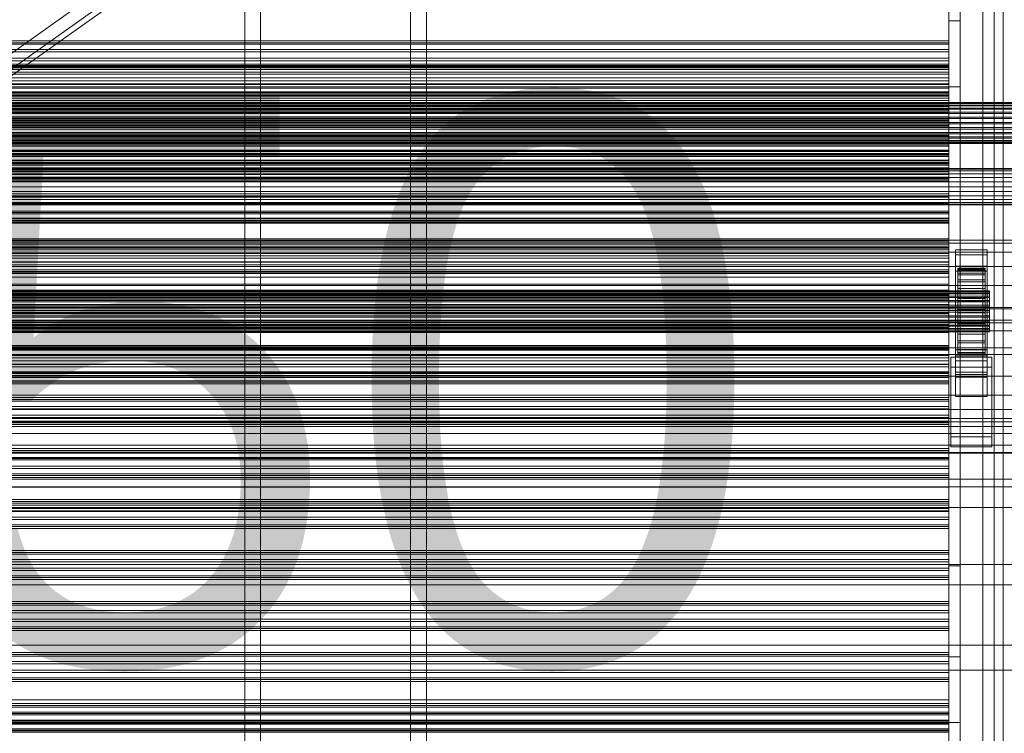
# Model space of a CAD drawing. Header units: millimetres. Extents: x -1970 to 61924, y -58230 to 6847.
# Tile 233 of 256: x 841 to 1274, y -34531 to -34216. Entities that reach past the tile are written whole.
import ezdxf

# ---------------------------------------------------------------- set-up
doc = ezdxf.new("R2010")
doc.units = ezdxf.units.MM
for name, color, linetype, lineweight in [('COTAS_O', 1, 'Continuous', 0), ('COTAS_P', 1, 'Continuous', 0), ('frontal_C01', 7, 'Continuous', 0), ('frontal_C03', 7, 'Continuous', 0), ('frontal_secador', 7, 'Continuous', 0), ('frontal_tolva', 7, 'Continuous', 0)]:
    doc.layers.add(name, color=color, linetype=linetype, lineweight=lineweight)
doc.dimstyles.new('R19_100', dxfattribs={"dimtxt": 250, "dimasz": 150, "dimexe": 150, "dimexo": 80, "dimgap": 100, "dimtad": 1, "dimtih": 1, "dimtoh": 1, "dimdsep": 46, "dimcen": 0.09, "dimadec": 0, "dimazin": 0, "dimtfac": 1, "dimtdec": 4, "dimtofl": 0, "dimtmove": 0, "dimatfit": 3, "dimfxl": 1, "dimtolj": 1, "dimtzin": 0, "dimarcsym": 0})

# ---------------------------------------------------------------- blocks, each defined once
blk = doc.blocks.new('DIM_R26_43')
at = {"layer": 'COTAS_P'}
for p, q in [((-1750, -34600), (-1600, -34555)), ((2600, -34600), (2450, -34555)), ((-1750, -35500), (-1750, -34600)), ((-1750, -34600), (2600, -34600)), ((-1750, -34600), (-1600, -34645)), ((2600, -34600), (2450, -34645)), ((2600, -35500), (2600, -34600))]:
    blk.add_line(p, q, dxfattribs=at)
blk.add_text('4350 P', height=250, dxfattribs=at).set_placement((425, -34500))
blk = doc.blocks.new('DIM_R26_46')
at = {"layer": 'COTAS_O'}
for p, q in [((-1725, -33700), (-1575, -33655)), ((1725, -33700), (1575, -33655)), ((-1725, -34400), (-1725, -33700)), ((-1725, -33700), (1725, -33700)), ((-1725, -33700), (-1575, -33745)), ((1725, -33700), (1575, -33745)), ((1725, -34400), (1725, -33700))]:
    blk.add_line(p, q, dxfattribs=at)
blk.add_text('3450 O', height=250, dxfattribs=at).set_placement((0, -33600))
blk = doc.blocks.new('DIM_R26_49')
at = {"layer": 'COTAS_O'}
for p, q in [((-650, -34200), (-500, -34155)), ((650, -34200), (500, -34155)), ((-650, -34900), (-650, -34200)), ((-650, -34200), (650, -34200)), ((-650, -34200), (-500, -34245)), ((650, -34200), (500, -34245)), ((650, -34900), (650, -34200))]:
    blk.add_line(p, q, dxfattribs=at)
blk.add_text('1300 O', height=250, dxfattribs=at).set_placement((0, -34100))

msp = doc.modelspace()

# ---------------------------------------------------------------- linework, layer by layer
at = {"layer": 'frontal_C01'}
for p, q in [((940, -35975), (940, -33925.304)), ((947, -35975), (947, -33925.304)), ((1013, -35975), (1013, -33925.304)), ((1020, -35975), (1020, -33925.304))]:
    msp.add_line(p, q, dxfattribs=at)
at = {"layer": 'frontal_C03'}
for p, q in [((1270, -32314.944), (1270, -34875.113)), ((1274, -34875.113), (1274, -32314.944)), ((1270, -32318.841), (1270, -34879.011)), ((1270, -35001.792), (1270, -32441.623)), ((1274, -32441.623), (1274, -35001.792)), ((1250, -34225.72), (-1250, -34225.72)), ((1250, -34226.601), (1250, -34225.72)), ((1250, -34225.72), (1250, -34227.254)), ((1250, -34226.601), (-1250, -34226.601)), ((1250, -34227.254), (-1250, -34227.254)), ((1250, -34229.562), (-1250, -34229.562)), ((1250, -34229.562), (1250, -34226.601)), ((1250, -34227.254), (1250, -34230.619)), ((1250, -34233.471), (1250, -34229.562)), ((-1250, -34230.619), (1250, -34230.619)), ((1250, -34233.471), (-1250, -34233.471)), ((1250, -34230.619), (1250, -34234.529)), ((1250, -34236.836), (1250, -34233.471)), ((1250, -34234.529), (-1250, -34234.529)), ((-1250, -34236.6), (1250, -34236.6)), ((1250, -34236.836), (-1250, -34236.836)), ((-1250, -34237.233), (1250, -34237.233)), ((1250, -34237.49), (-1250, -34237.49)), ((-1250, -34237.697), (1250, -34237.697)), ((1250, -34238.371), (-1250, -34238.371)), ((1250, -34234.529), (1250, -34237.49)), ((1250, -34237.697), (1250, -34236.6)), ((1250, -34236.6), (1250, -34237.233)), ((1250, -34238.371), (1250, -34236.836)), ((1250, -34237.233), (1250, -34239.553)), ((1250, -34237.49), (1250, -34238.371)), ((1250, -34240.449), (1250, -34237.697)), ((-1250, -34239.553), (1250, -34239.553)), ((-1250, -34240.449), (1250, -34240.449)), ((1250, -34239.553), (1250, -34243.401)), ((1250, -34244.669), (1250, -34240.449)), ((-1250, -34243.401), (1250, -34243.401)), ((-1250, -34244.669), (1250, -34244.669)), ((1250, -34243.401), (1250, -34248.516)), ((1250, -34250.068), (1250, -34244.669)), ((1250, -34248.177), (-1250, -34248.177)), ((-1250, -34248.516), (1250, -34248.516)), ((1250, -34249.059), (-1250, -34249.059)), ((1250, -34249.712), (-1250, -34249.712)), ((-1250, -34250.068), (1250, -34250.068)), ((1250, -34249.059), (1250, -34248.177)), ((1250, -34248.177), (1250, -34249.712)), ((1250, -34248.516), (1250, -34254.549)), ((1250, -34252.019), (1250, -34249.059)), ((1250, -34249.712), (1250, -34253.077)), ((1250, -34256.28), (1250, -34250.068)), ((-1500, -34252.99), (1500, -34252.99)), ((-1500, -34253.214), (1500, -34253.214)), ((-1500, -34253.379), (1500, -34253.379)), ((-1500, -34254.036), (1500, -34254.036)), ((-1500, -34254.354), (1500, -34254.354)), ((-1500, -34255.4), (1500, -34255.4)), ((-1500, -34255.849), (1500, -34255.849)), ((1250, -34252.019), (-1250, -34252.019)), ((-1250, -34253.077), (1250, -34253.077)), ((-1250, -34254.549), (1250, -34254.549)), ((1250, -34255.929), (-1250, -34255.929)), ((1250, -34255.929), (1250, -34252.019)), ((1250, -34253.077), (1250, -34256.986)), ((1250, -34254.549), (1250, -34261.088)), ((1250, -34259.294), (1250, -34255.929)), ((-1500, -34257.212), (1500, -34257.212)), ((-1500, -34257.762), (1500, -34257.762)), ((-1500, -34259.35), (1500, -34259.35)), ((1500, -34259.963), (-1500, -34259.963)), ((1250, -34256.28), (-1250, -34256.28)), ((1250, -34256.986), (-1250, -34256.986)), ((1250, -34259.294), (-1250, -34259.294)), ((1250, -34259.947), (-1250, -34259.947)), ((1250, -34262.881), (1250, -34256.28)), ((1250, -34256.986), (1250, -34259.947)), ((1250, -34260.828), (1250, -34259.294)), ((1250, -34259.947), (1250, -34260.828)), ((-1500, -34261.667), (1500, -34261.667)), ((-1500, -34262.302), (1500, -34262.302)), ((-1500, -34264.006), (1500, -34264.006)), ((-1500, -34264.619), (1500, -34264.619)), ((1250, -34260.828), (-1250, -34260.828)), ((-1250, -34261.088), (1250, -34261.088)), ((-1250, -34262.881), (1250, -34262.881)), ((1250, -34261.088), (1250, -34267.689)), ((1250, -34269.42), (1250, -34262.881)), ((-1500, -34266.207), (1500, -34266.207)), ((-1500, -34266.757), (1500, -34266.757)), ((-1500, -34268.12), (1500, -34268.12)), ((-1500, -34268.569), (1500, -34268.569)), ((-1250, -34267.689), (1250, -34267.689)), ((1250, -34267.689), (1250, -34273.9)), ((-1500, -34269.615), (1500, -34269.615)), ((-1500, -34269.933), (1500, -34269.933)), ((-1500, -34270.59), (1500, -34270.59)), ((-1500, -34270.754), (1500, -34270.754)), ((-1500, -34270.979), (1500, -34270.979)), ((-1250, -34269.42), (1250, -34269.42)), ((1250, -34270.635), (-1250, -34270.635)), ((1250, -34271.516), (-1250, -34271.516)), ((1250, -34272.17), (-1250, -34272.17)), ((1250, -34275.453), (1250, -34269.42)), ((1250, -34271.516), (1250, -34270.635)), ((1250, -34270.635), (1250, -34272.17)), ((1250, -34274.477), (1250, -34271.516)), ((1250, -34272.17), (1250, -34275.534)), ((-1250, -34273.9), (1250, -34273.9)), ((1250, -34274.477), (-1250, -34274.477)), ((-1250, -34275.453), (1250, -34275.453)), ((-1250, -34275.534), (1250, -34275.534)), ((1250, -34273.9), (1250, -34279.3)), ((1250, -34278.387), (1250, -34274.477)), ((1250, -34280.567), (1250, -34275.453)), ((1250, -34275.534), (1250, -34279.444)), ((1250, -34278.387), (-1250, -34278.387)), ((-1250, -34279.3), (1250, -34279.3)), ((1250, -34279.444), (-1250, -34279.444)), ((-1250, -34280.567), (1250, -34280.567)), ((1250, -34281.751), (-1250, -34281.751)), ((1250, -34281.751), (1250, -34278.387)), ((1250, -34279.3), (1250, -34283.52)), ((1250, -34279.444), (1250, -34282.405)), ((1250, -34284.416), (1250, -34280.567)), ((1250, -34283.286), (1250, -34281.751)), ((1250, -34282.405), (-1250, -34282.405)), ((1250, -34283.286), (-1250, -34283.286)), ((-1250, -34283.52), (1250, -34283.52)), ((-1250, -34284.416), (1250, -34284.416)), ((-1250, -34286.272), (1250, -34286.272)), ((1250, -34282.405), (1250, -34283.286)), ((1250, -34283.52), (1250, -34286.272)), ((1250, -34286.736), (1250, -34284.416)), ((1250, -34286.272), (1250, -34287.369)), ((-1250, -34286.736), (1250, -34286.736)), ((-1250, -34287.369), (1250, -34287.369)), ((1250, -34287.369), (1250, -34286.736)), ((1250, -34293.092), (-1250, -34293.092)), ((1250, -34293.974), (-1250, -34293.974)), ((1250, -34294.627), (-1250, -34294.627)), ((1250, -34293.974), (1250, -34293.092)), ((1250, -34293.092), (1250, -34294.627)), ((1250, -34296.935), (1250, -34293.974)), ((1250, -34294.627), (1250, -34297.992)), ((1250, -34296.935), (-1250, -34296.935)), ((-1250, -34297.992), (1250, -34297.992)), ((1250, -34300.844), (1250, -34296.935)), ((1250, -34297.992), (1250, -34301.902)), ((1250, -34300.844), (-1250, -34300.844)), ((1250, -34301.902), (-1250, -34301.902)), ((1250, -34304.209), (1250, -34300.844)), ((1250, -34301.902), (1250, -34304.862)), ((1250, -34304.209), (-1250, -34304.209)), ((1250, -34304.862), (-1250, -34304.862)), ((1250, -34305.744), (-1250, -34305.744)), ((1250, -34305.744), (1250, -34304.209)), ((1250, -34304.862), (1250, -34305.744)), ((-1250, -34312.901), (1250, -34312.901)), ((-1250, -34313.698), (1250, -34313.698)), ((-1250, -34314.283), (1250, -34314.283)), ((1250, -34315.55), (-1250, -34315.55)), ((1250, -34316.431), (-1250, -34316.431)), ((-1250, -34316.621), (1250, -34316.621)), ((1250, -34314.283), (1250, -34312.901)), ((1250, -34312.901), (1250, -34313.698)), ((1250, -34313.698), (1250, -34316.621)), ((1250, -34317.75), (1250, -34314.283)), ((1250, -34316.431), (1250, -34315.55)), ((1250, -34315.55), (1250, -34317.085)), ((1250, -34319.392), (1250, -34316.431)), ((1250, -34316.621), (1250, -34321.469)), ((1250, -34317.085), (-1250, -34317.085)), ((-1250, -34317.75), (1250, -34317.75)), ((1250, -34319.392), (-1250, -34319.392)), ((-1250, -34320.45), (1250, -34320.45)), ((1250, -34317.085), (1250, -34320.45)), ((1250, -34323.066), (1250, -34317.75)), ((1250, -34323.302), (1250, -34319.392)), ((1250, -34320.45), (1250, -34324.359)), ((1253, -34319.998), (1253, -34317.752)), ((1253, -34317.752), (1267, -34317.752)), ((1253, -34364.526), (1253, -34317.752)), ((1267, -34319.998), (1253, -34319.998)), ((1253, -34319.998), (1253, -34366.772)), ((1267, -34317.752), (1267, -34319.998)), ((1267, -34317.752), (1267, -34364.526)), ((1267, -34366.772), (1267, -34319.998)), ((-1250, -34321.469), (1250, -34321.469)), ((-1250, -34323.066), (1250, -34323.066)), ((1250, -34323.302), (-1250, -34323.302)), ((1250, -34324.359), (-1250, -34324.359)), ((1250, -34321.469), (1250, -34327.913)), ((1250, -34329.869), (1250, -34323.066)), ((1250, -34326.667), (1250, -34323.302)), ((1250, -34324.359), (1250, -34327.32)), ((1253, -34327.185), (1253, -34324.939)), ((1253, -34324.939), (1267, -34324.939)), ((1253, -34371.713), (1253, -34324.939)), ((1267, -34324.939), (1267, -34327.185)), ((1267, -34324.939), (1267, -34371.713)), ((1250, -34326.667), (-1250, -34326.667)), ((1250, -34327.32), (-1250, -34327.32)), ((-1250, -34327.913), (1250, -34327.913)), ((1250, -34328.201), (-1250, -34328.201)), ((1250, -34328.201), (1250, -34326.667)), ((1250, -34327.32), (1250, -34328.201)), ((1250, -34327.913), (1250, -34335.513)), ((1267, -34327.185), (1253, -34327.185)), ((1253, -34327.185), (1253, -34373.959)), ((1254, -34335.887), (1254, -34325.893)), ((1254, -34325.893), (1254, -34326.713)), ((1254, -34325.893), (1266, -34325.893)), ((1254, -34326.366), (1254, -34325.893)), ((1254, -34336.111), (1254, -34326.366)), ((1254, -34326.366), (1266, -34326.366)), ((1254, -34328.102), (1254, -34326.366)), ((1254, -34336.275), (1254, -34326.713)), ((1254, -34326.713), (1254, -34328.772)), ((1254, -34326.713), (1266, -34326.713)), ((1254, -34336.933), (1254, -34328.102)), ((1254, -34328.102), (1266, -34328.102)), ((1254, -34330.98), (1254, -34328.102)), ((1254, -34337.25), (1254, -34328.772)), ((1254, -34328.772), (1254, -34331.928)), ((1254, -34328.772), (1266, -34328.772)), ((1266, -34326.713), (1266, -34325.893)), ((1266, -34325.893), (1266, -34335.887)), ((1266, -34325.893), (1266, -34326.366)), ((1266, -34326.366), (1266, -34336.111)), ((1266, -34326.366), (1266, -34328.102)), ((1266, -34328.772), (1266, -34326.713)), ((1266, -34326.713), (1266, -34336.275)), ((1266, -34328.102), (1266, -34336.933)), ((1266, -34328.102), (1266, -34330.98)), ((1266, -34331.928), (1266, -34328.772)), ((1266, -34328.772), (1266, -34337.25)), ((1267, -34373.959), (1267, -34327.185)), ((-1250, -34329.869), (1250, -34329.869)), ((1250, -34337.695), (1250, -34329.869)), ((1254, -34338.296), (1254, -34330.98)), ((1254, -34330.98), (1266, -34330.98)), ((1254, -34334.806), (1254, -34330.98)), ((1254, -34338.746), (1254, -34331.928)), ((1254, -34331.928), (1254, -34335.968)), ((1254, -34331.928), (1266, -34331.928)), ((1266, -34330.98), (1266, -34338.296)), ((1266, -34330.98), (1266, -34334.806)), ((1266, -34335.968), (1266, -34331.928)), ((1266, -34331.928), (1266, -34338.746)), ((-1268, -34335.887), (1268, -34335.887)), ((-1268, -34336.111), (1268, -34336.111)), ((-1268, -34336.275), (1268, -34336.275)), ((-1268, -34336.933), (1268, -34336.933)), ((-1268, -34337.25), (1268, -34337.25)), ((-1268, -34338.296), (1268, -34338.296)), ((-1250, -34335.513), (1250, -34335.513)), ((1250, -34337.695), (-1250, -34337.695)), ((1250, -34338.008), (-1250, -34338.008)), ((1250, -34335.513), (1250, -34343.752)), ((1250, -34346.01), (1250, -34337.695)), ((1250, -34338.889), (1250, -34338.008)), ((1250, -34338.008), (1250, -34339.543)), ((1254, -34340.109), (1254, -34334.806)), ((1254, -34334.806), (1266, -34334.806)), ((1254, -34339.319), (1254, -34334.806)), ((1254, -34336.275), (1254, -34335.887)), ((1266, -34335.887), (1254, -34335.887)), ((1254, -34335.887), (1254, -34336.111)), ((1254, -34340.659), (1254, -34335.968)), ((1254, -34335.968), (1254, -34340.614)), ((1254, -34335.968), (1266, -34335.968)), ((1266, -34336.111), (1254, -34336.111)), ((1254, -34336.111), (1254, -34336.933)), ((1254, -34337.25), (1254, -34336.275)), ((1266, -34336.275), (1254, -34336.275)), ((1266, -34336.933), (1254, -34336.933)), ((1254, -34336.933), (1254, -34338.296)), ((1254, -34338.746), (1254, -34337.25)), ((1266, -34337.25), (1254, -34337.25)), ((1266, -34338.296), (1254, -34338.296)), ((1254, -34338.296), (1254, -34340.109)), ((1266, -34334.806), (1266, -34340.109)), ((1266, -34334.806), (1266, -34339.319)), ((1266, -34335.887), (1266, -34336.275)), ((1266, -34336.111), (1266, -34335.887)), ((1266, -34340.614), (1266, -34335.968)), ((1266, -34335.968), (1266, -34340.659)), ((1266, -34336.933), (1266, -34336.111)), ((1266, -34336.275), (1266, -34337.25)), ((1266, -34338.296), (1266, -34336.933)), ((1266, -34337.25), (1266, -34338.746)), ((1266, -34340.109), (1266, -34338.296)), ((1268, -34336.275), (1268, -34335.887)), ((1268, -34335.887), (1268, -34336.111)), ((1268, -34336.111), (1268, -34336.933)), ((1268, -34337.25), (1268, -34336.275)), ((1268, -34336.933), (1268, -34338.296)), ((1268, -34338.746), (1268, -34337.25)), ((1268, -34338.296), (1268, -34340.109)), ((-1268, -34338.746), (1268, -34338.746)), ((-1268, -34340.109), (1268, -34340.109)), ((-1268, -34340.659), (1268, -34340.659)), ((-1268, -34342.246), (1268, -34342.246)), ((1268, -34342.86), (-1268, -34342.86)), ((1250, -34338.889), (-1250, -34338.889)), ((1250, -34339.543), (-1250, -34339.543)), ((1250, -34341.85), (-1250, -34341.85)), ((1250, -34341.85), (1250, -34338.889)), ((1250, -34339.543), (1250, -34342.907)), ((1250, -34345.759), (1250, -34341.85)), ((1254, -34340.659), (1254, -34338.746)), ((1266, -34338.746), (1254, -34338.746)), ((1254, -34342.246), (1254, -34339.319)), ((1254, -34339.319), (1266, -34339.319)), ((1254, -34344.211), (1254, -34339.319)), ((1266, -34340.109), (1254, -34340.109)), ((1254, -34340.109), (1254, -34342.246)), ((1254, -34340.614), (1254, -34342.86)), ((1266, -34340.614), (1254, -34340.614)), ((1254, -34340.614), (1254, -34345.551)), ((1254, -34342.86), (1254, -34340.659)), ((1266, -34340.659), (1254, -34340.659)), ((1266, -34342.246), (1254, -34342.246)), ((1254, -34342.246), (1254, -34344.563)), ((1254, -34342.86), (1266, -34342.86)), ((1254, -34345.199), (1254, -34342.86)), ((1266, -34338.746), (1266, -34340.659)), ((1266, -34339.319), (1266, -34342.246)), ((1266, -34339.319), (1266, -34344.211)), ((1266, -34342.246), (1266, -34340.109)), ((1266, -34342.86), (1266, -34340.614)), ((1266, -34345.551), (1266, -34340.614)), ((1266, -34340.659), (1266, -34342.86)), ((1266, -34344.563), (1266, -34342.246)), ((1266, -34342.86), (1266, -34345.199)), ((1268, -34340.659), (1268, -34338.746)), ((1268, -34340.109), (1268, -34342.246)), ((1268, -34342.86), (1268, -34340.659)), ((1268, -34342.246), (1268, -34344.563)), ((1268, -34345.199), (1268, -34342.86)), ((1530, -34343.773), (-1530, -34343.773)), ((-1268, -34344.563), (1268, -34344.563)), ((-1268, -34345.199), (1268, -34345.199)), ((-1268, -34346.902), (1268, -34346.902)), ((-1250, -34342.907), (1250, -34342.907)), ((-1250, -34343.752), (1250, -34343.752)), ((1250, -34345.759), (-1250, -34345.759)), ((-1250, -34346.01), (1250, -34346.01)), ((1250, -34346.817), (-1250, -34346.817)), ((1250, -34342.907), (1250, -34346.817)), ((1250, -34343.752), (1250, -34352.067)), ((1250, -34349.124), (1250, -34345.759)), ((1250, -34354.249), (1250, -34346.01)), ((1250, -34346.817), (1250, -34349.778)), ((1254, -34344.563), (1254, -34344.211)), ((1254, -34344.211), (1266, -34344.211)), ((1254, -34349.148), (1254, -34344.211)), ((1266, -34344.563), (1254, -34344.563)), ((1254, -34344.563), (1254, -34346.902)), ((1254, -34347.516), (1254, -34345.199)), ((1254, -34345.199), (1254, -34345.551)), ((1266, -34345.199), (1254, -34345.199)), ((1254, -34345.551), (1254, -34350.443)), ((1254, -34345.551), (1266, -34345.551)), ((1254, -34346.902), (1254, -34349.148)), ((1266, -34346.902), (1254, -34346.902)), ((1254, -34346.902), (1254, -34349.103)), ((1266, -34344.211), (1266, -34344.563)), ((1266, -34344.211), (1266, -34349.148)), ((1266, -34346.902), (1266, -34344.563)), ((1266, -34345.551), (1266, -34345.199)), ((1266, -34345.199), (1266, -34347.516)), ((1266, -34350.443), (1266, -34345.551)), ((1266, -34349.148), (1266, -34346.902)), ((1266, -34349.103), (1266, -34346.902)), ((1268, -34344.563), (1268, -34346.902)), ((1268, -34347.516), (1268, -34345.199)), ((1268, -34346.902), (1268, -34349.103)), ((1530, -34348.773), (-1530, -34348.773)), ((-1268, -34347.516), (1268, -34347.516)), ((-1268, -34349.103), (1268, -34349.103)), ((-1268, -34349.653), (1268, -34349.653)), ((-1268, -34351.016), (1268, -34351.016)), ((-1268, -34351.466), (1268, -34351.466)), ((1250, -34349.124), (-1250, -34349.124)), ((1250, -34349.778), (-1250, -34349.778)), ((1250, -34350.659), (-1250, -34350.659)), ((1250, -34350.659), (1250, -34349.124)), ((1250, -34349.778), (1250, -34350.659)), ((1254, -34349.653), (1254, -34347.516)), ((1254, -34347.516), (1254, -34350.443)), ((1266, -34347.516), (1254, -34347.516)), ((1254, -34349.103), (1254, -34353.795)), ((1266, -34349.103), (1254, -34349.103)), ((1254, -34349.103), (1254, -34351.016)), ((1254, -34349.148), (1266, -34349.148)), ((1254, -34353.795), (1254, -34349.148)), ((1254, -34351.466), (1254, -34349.653)), ((1254, -34349.653), (1254, -34354.956)), ((1266, -34349.653), (1254, -34349.653)), ((1254, -34350.443), (1254, -34354.956)), ((1254, -34350.443), (1266, -34350.443)), ((1254, -34351.016), (1254, -34357.834)), ((1266, -34351.016), (1254, -34351.016)), ((1254, -34351.016), (1254, -34352.512)), ((1254, -34352.829), (1254, -34351.466)), ((1254, -34351.466), (1254, -34358.782)), ((1266, -34351.466), (1254, -34351.466)), ((1266, -34350.443), (1266, -34347.516)), ((1266, -34347.516), (1266, -34349.653)), ((1266, -34353.795), (1266, -34349.103)), ((1266, -34351.016), (1266, -34349.103)), ((1266, -34349.148), (1266, -34353.795)), ((1266, -34354.956), (1266, -34349.653)), ((1266, -34349.653), (1266, -34351.466)), ((1266, -34354.956), (1266, -34350.443)), ((1266, -34357.834), (1266, -34351.016)), ((1266, -34352.512), (1266, -34351.016)), ((1266, -34358.782), (1266, -34351.466)), ((1266, -34351.466), (1266, -34352.829)), ((1268, -34349.653), (1268, -34347.516)), ((1268, -34349.103), (1268, -34351.016)), ((1268, -34351.466), (1268, -34349.653)), ((1268, -34351.016), (1268, -34352.512)), ((1268, -34352.829), (1268, -34351.466)), ((-1268, -34352.512), (1268, -34352.512)), ((-1268, -34352.829), (1268, -34352.829)), ((-1268, -34353.487), (1268, -34353.487)), ((-1268, -34353.651), (1268, -34353.651)), ((-1268, -34353.875), (1268, -34353.875)), ((-1250, -34352.067), (1250, -34352.067)), ((-1250, -34354.249), (1250, -34354.249)), ((1250, -34352.067), (1250, -34359.893)), ((1250, -34361.849), (1250, -34354.249)), ((1254, -34352.512), (1254, -34360.99)), ((1266, -34352.512), (1254, -34352.512)), ((1254, -34352.512), (1254, -34353.487)), ((1254, -34353.651), (1254, -34352.829)), ((1254, -34352.829), (1254, -34361.66)), ((1266, -34352.829), (1254, -34352.829)), ((1254, -34353.487), (1254, -34363.049)), ((1266, -34353.487), (1254, -34353.487)), ((1254, -34353.487), (1254, -34353.875)), ((1254, -34353.875), (1254, -34353.651)), ((1254, -34353.651), (1254, -34363.396)), ((1266, -34353.651), (1254, -34353.651)), ((1254, -34353.795), (1266, -34353.795)), ((1254, -34357.834), (1254, -34353.795)), ((1254, -34353.875), (1254, -34363.869)), ((1266, -34353.875), (1254, -34353.875)), ((1254, -34354.956), (1254, -34358.782)), ((1254, -34354.956), (1266, -34354.956)), ((1266, -34360.99), (1266, -34352.512)), ((1266, -34353.487), (1266, -34352.512)), ((1266, -34361.66), (1266, -34352.829)), ((1266, -34352.829), (1266, -34353.651)), ((1266, -34363.049), (1266, -34353.487)), ((1266, -34353.875), (1266, -34353.487)), ((1266, -34363.396), (1266, -34353.651)), ((1266, -34353.651), (1266, -34353.875)), ((1266, -34353.795), (1266, -34357.834)), ((1266, -34363.869), (1266, -34353.875)), ((1266, -34358.782), (1266, -34354.956)), ((1268, -34352.512), (1268, -34353.487)), ((1268, -34353.651), (1268, -34352.829)), ((1268, -34353.487), (1268, -34353.875)), ((1268, -34353.875), (1268, -34353.651)), ((-1250, -34359.893), (1250, -34359.893)), ((1250, -34359.893), (1250, -34366.696)), ((1254, -34357.834), (1266, -34357.834)), ((1254, -34360.99), (1254, -34357.834)), ((1254, -34358.782), (1254, -34361.66)), ((1254, -34358.782), (1266, -34358.782)), ((1266, -34357.834), (1266, -34360.99)), ((1266, -34361.66), (1266, -34358.782)), ((1250, -34360.465), (-1250, -34360.465)), ((1250, -34361.347), (-1250, -34361.347)), ((-1250, -34361.849), (1250, -34361.849)), ((1250, -34362), (-1250, -34362)), ((1250, -34364.308), (-1250, -34364.308)), ((1250, -34361.347), (1250, -34360.465)), ((1250, -34360.465), (1250, -34362)), ((1250, -34364.308), (1250, -34361.347)), ((1250, -34368.293), (1250, -34361.849)), ((1250, -34362), (1250, -34365.365)), ((1250, -34368.217), (1250, -34364.308)), ((1253, -34372.683), (1253, -34361.904)), ((1253, -34361.904), (1267, -34361.904)), ((1253, -34371.648), (1253, -34361.904)), ((1267, -34364.526), (1253, -34364.526)), ((1253, -34364.526), (1253, -34366.772)), ((1254, -34360.99), (1266, -34360.99)), ((1254, -34363.049), (1254, -34360.99)), ((1254, -34361.66), (1254, -34363.396)), ((1254, -34361.66), (1266, -34361.66)), ((1254, -34363.049), (1266, -34363.049)), ((1254, -34363.869), (1254, -34363.049)), ((1254, -34363.396), (1254, -34363.869)), ((1254, -34363.396), (1266, -34363.396)), ((1254, -34363.869), (1266, -34363.869)), ((1266, -34360.99), (1266, -34363.049)), ((1266, -34363.396), (1266, -34361.66)), ((1266, -34363.049), (1266, -34363.869)), ((1266, -34363.869), (1266, -34363.396)), ((1267, -34361.904), (1267, -34372.683)), ((1267, -34361.904), (1267, -34371.648)), ((1267, -34366.772), (1267, -34364.526)), ((-1250, -34365.365), (1250, -34365.365)), ((-1250, -34366.696), (1250, -34366.696)), ((1250, -34368.217), (-1250, -34368.217)), ((-1250, -34368.293), (1250, -34368.293)), ((1250, -34365.365), (1250, -34369.274)), ((1250, -34366.696), (1250, -34372.012)), ((1250, -34371.582), (1250, -34368.217)), ((1250, -34373.141), (1250, -34368.293)), ((1251, -34369.539), (1251, -34365.048)), ((1251, -34365.048), (1269, -34365.048)), ((1251, -34400.128), (1251, -34365.048)), ((1253, -34366.772), (1267, -34366.772)), ((1269, -34365.048), (1269, -34369.539)), ((1269, -34365.048), (1269, -34400.128)), ((1250, -34369.274), (-1250, -34369.274)), ((1250, -34371.582), (-1250, -34371.582)), ((-1250, -34372.012), (1250, -34372.012)), ((1250, -34372.235), (-1250, -34372.235)), ((1250, -34373.117), (-1250, -34373.117)), ((-1250, -34373.141), (1250, -34373.141)), ((1250, -34369.274), (1250, -34372.235)), ((1250, -34373.117), (1250, -34371.582)), ((1250, -34372.012), (1250, -34375.479)), ((1250, -34372.235), (1250, -34373.117)), ((1250, -34376.064), (1250, -34373.141)), ((1269, -34369.539), (1251, -34369.539)), ((1251, -34404.62), (1251, -34369.539)), ((1267, -34371.648), (1253, -34371.648)), ((1253, -34371.648), (1253, -34382.428)), ((1267, -34371.713), (1253, -34371.713)), ((1253, -34371.713), (1253, -34373.959)), ((1267, -34372.683), (1253, -34372.683)), ((1253, -34372.683), (1253, -34382.428)), ((1267, -34382.428), (1267, -34371.648)), ((1267, -34373.959), (1267, -34371.713)), ((1267, -34382.428), (1267, -34372.683)), ((1269, -34404.62), (1269, -34369.539)), ((-1250, -34375.479), (1250, -34375.479)), ((-1250, -34376.064), (1250, -34376.064)), ((-1250, -34376.861), (1250, -34376.861)), ((1250, -34375.479), (1250, -34376.861)), ((1250, -34376.861), (1250, -34376.064)), ((1253, -34373.959), (1267, -34373.959)), ((1250, -34382.923), (-1250, -34382.923)), ((1250, -34383.804), (-1250, -34383.804)), ((1250, -34384.458), (-1250, -34384.458)), ((1250, -34383.804), (1250, -34382.923)), ((1250, -34382.923), (1250, -34384.458)), ((1250, -34386.765), (1250, -34383.804)), ((1250, -34384.458), (1250, -34387.823)), ((1253, -34382.428), (1267, -34382.428)), ((1250, -34386.765), (-1250, -34386.765)), ((-1250, -34387.823), (1250, -34387.823)), ((1250, -34390.675), (1250, -34386.765)), ((1250, -34387.823), (1250, -34391.732)), ((1250, -34390.675), (-1250, -34390.675)), ((1250, -34391.732), (-1250, -34391.732)), ((1250, -34394.039), (-1250, -34394.039)), ((1250, -34394.693), (-1250, -34394.693)), ((1250, -34394.039), (1250, -34390.675)), ((1250, -34391.732), (1250, -34394.693)), ((1250, -34395.574), (1250, -34394.039)), ((1250, -34394.693), (1250, -34395.574)), ((1530, -34398.773), (-1530, -34398.773)), ((-1500, -34395.695), (1500, -34395.695)), ((1250, -34395.574), (-1250, -34395.574)), ((1269, -34400.128), (1251, -34400.128)), ((1251, -34400.128), (1251, -34404.62)), ((1269, -34404.62), (1269, -34400.128)), ((1530, -34403.773), (-1530, -34403.773)), ((1500, -34407.104), (-1500, -34407.104)), ((1500, -34407.389), (-1500, -34407.389)), ((1250, -34405.381), (-1250, -34405.381)), ((1250, -34406.262), (-1250, -34406.262)), ((1250, -34406.915), (-1250, -34406.915)), ((1250, -34406.262), (1250, -34405.381)), ((1250, -34405.381), (1250, -34406.915)), ((1250, -34409.223), (1250, -34406.262)), ((1250, -34406.915), (1250, -34410.28)), ((1251, -34404.62), (1269, -34404.62)), ((1250, -34409.223), (-1250, -34409.223)), ((-1250, -34410.28), (1250, -34410.28)), ((1250, -34413.132), (1250, -34409.223)), ((1250, -34410.28), (1250, -34414.19)), ((1250, -34413.132), (-1250, -34413.132)), ((1250, -34414.19), (-1250, -34414.19)), ((1250, -34416.497), (-1250, -34416.497)), ((1250, -34416.497), (1250, -34413.132)), ((1250, -34414.19), (1250, -34417.151)), ((1250, -34418.032), (1250, -34416.497)), ((-1500, -34418.797), (1500, -34418.797)), ((1250, -34417.151), (-1250, -34417.151)), ((1250, -34418.032), (-1250, -34418.032)), ((1250, -34417.151), (1250, -34418.032)), ((-1500, -34422.245), (1500, -34422.245)), ((1250, -34427.838), (-1250, -34427.838)), ((1250, -34428.72), (-1250, -34428.72)), ((1250, -34429.373), (-1250, -34429.373)), ((1250, -34428.72), (1250, -34427.838)), ((1250, -34427.838), (1250, -34429.373)), ((1250, -34431.68), (1250, -34428.72)), ((1250, -34429.373), (1250, -34432.738)), ((1500, -34431.228), (-1500, -34431.228)), ((1250, -34431.68), (-1250, -34431.68)), ((-1250, -34432.738), (1250, -34432.738)), ((1250, -34435.59), (1250, -34431.68)), ((1250, -34432.738), (1250, -34436.647)), ((1250, -34435.59), (-1250, -34435.59)), ((1250, -34436.647), (-1250, -34436.647)), ((1250, -34438.955), (1250, -34435.59)), ((1250, -34436.647), (1250, -34439.608)), ((1250, -34438.955), (-1250, -34438.955)), ((1250, -34439.608), (-1250, -34439.608)), ((1250, -34440.49), (-1250, -34440.49)), ((1250, -34440.49), (1250, -34438.955)), ((1250, -34439.608), (1250, -34440.49)), ((1250, -34450.296), (-1250, -34450.296)), ((1250, -34451.177), (-1250, -34451.177)), ((1250, -34451.177), (1250, -34450.296)), ((1250, -34450.296), (1250, -34451.831)), ((1250, -34454.138), (1250, -34451.177)), ((1250, -34451.831), (-1250, -34451.831)), ((1250, -34454.138), (-1250, -34454.138)), ((-1250, -34455.195), (1250, -34455.195)), ((1250, -34451.831), (1250, -34455.195)), ((1250, -34458.048), (1250, -34454.138)), ((1250, -34455.195), (1250, -34459.105)), ((1500, -34456.351), (-1500, -34456.351)), ((1250, -34458.048), (-1250, -34458.048)), ((1250, -34459.105), (-1250, -34459.105)), ((1250, -34461.412), (1250, -34458.048)), ((1250, -34459.105), (1250, -34462.066)), ((1250, -34461.412), (-1250, -34461.412)), ((1250, -34462.066), (-1250, -34462.066)), ((1250, -34462.947), (-1250, -34462.947)), ((1250, -34462.947), (1250, -34461.412)), ((1250, -34462.066), (1250, -34462.947)), ((-1500, -34465.334), (1500, -34465.334)), ((1250, -34472.754), (-1250, -34472.754)), ((1250, -34473.635), (1250, -34472.754)), ((1250, -34472.754), (1250, -34474.288)), ((1250, -34473.635), (-1250, -34473.635)), ((1250, -34474.288), (-1250, -34474.288)), ((1250, -34476.596), (-1250, -34476.596)), ((1250, -34476.596), (1250, -34473.635)), ((1250, -34474.288), (1250, -34477.653)), ((1250, -34480.505), (1250, -34476.596)), ((-1250, -34477.653), (1250, -34477.653)), ((1250, -34480.505), (-1250, -34480.505)), ((1250, -34481.563), (-1250, -34481.563)), ((1250, -34477.653), (1250, -34481.563)), ((1250, -34483.87), (1250, -34480.505)), ((1250, -34481.563), (1250, -34484.523)), ((1250, -34483.87), (-1250, -34483.87)), ((1250, -34484.523), (-1250, -34484.523)), ((1250, -34485.405), (-1250, -34485.405)), ((1250, -34485.405), (1250, -34483.87)), ((1250, -34484.523), (1250, -34485.405)), ((1250, -34495.211), (-1250, -34495.211)), ((1250, -34496.092), (-1250, -34496.092)), ((1250, -34496.746), (-1250, -34496.746)), ((1250, -34496.092), (1250, -34495.211)), ((1250, -34495.211), (1250, -34496.746)), ((1250, -34499.053), (1250, -34496.092)), ((1250, -34496.746), (1250, -34500.111)), ((1250, -34499.053), (-1250, -34499.053)), ((-1250, -34500.111), (1250, -34500.111)), ((1250, -34502.963), (-1250, -34502.963)), ((1250, -34502.963), (1250, -34499.053)), ((1250, -34500.111), (1250, -34504.02)), ((1250, -34506.328), (1250, -34502.963)), ((1250, -34504.02), (-1250, -34504.02)), ((1250, -34506.328), (-1250, -34506.328)), ((1250, -34506.981), (-1250, -34506.981)), ((1250, -34504.02), (1250, -34506.981)), ((1250, -34507.862), (1250, -34506.328)), ((1250, -34506.981), (1250, -34507.862)), ((1250, -34507.862), (-1250, -34507.862)), ((1250, -34517.669), (-1250, -34517.669)), ((1250, -34518.55), (-1250, -34518.55)), ((1250, -34519.204), (-1250, -34519.204)), ((1250, -34518.55), (1250, -34517.669)), ((1250, -34517.669), (1250, -34519.204)), ((1250, -34521.511), (1250, -34518.55)), ((1250, -34519.204), (1250, -34522.568)), ((1250, -34521.511), (-1250, -34521.511)), ((-1250, -34522.568), (1250, -34522.568)), ((1250, -34525.42), (1250, -34521.511)), ((1250, -34522.568), (1250, -34526.478)), ((1250, -34525.42), (-1250, -34525.42)), ((1250, -34526.478), (-1250, -34526.478)), ((1250, -34528.785), (-1250, -34528.785)), ((1250, -34528.785), (1250, -34525.42)), ((1250, -34526.478), (1250, -34529.439)), ((1250, -34530.32), (1250, -34528.785)), ((1250, -34529.439), (-1250, -34529.439)), ((1250, -34530.32), (-1250, -34530.32)), ((1250, -34529.439), (1250, -34530.32))]:
    msp.add_line(p, q, dxfattribs=at)
at = {"layer": 'frontal_secador'}
for p, q in [((1265, -35980), (1265, -33075)), ((1270, -35980), (1270, -33075)), ((1250, -34236), (1250, -33996)), ((1250, -34242), (1250, -34002)), ((1250, -34006), (1250, -34246)), ((1255, -34246), (1255, -34006)), ((1250, -34246), (1250, -34177)), ((1255, -34177), (1255, -34246)), ((1250, -34457), (1250, -34217)), ((1250, -34217), (1250, -34286)), ((1250, -34217), (1255, -34217)), ((1255, -34217), (1255, -34457)), ((1255, -34286), (1255, -34217)), ((-1250, -34236), (1250, -34236)), ((1250, -34236), (1250, -34242)), ((-1250, -34242), (1250, -34242)), ((1250, -34242), (1250, -34246)), ((1250, -34246.659), (1250, -34242)), ((1250, -34242), (1250, -34245)), ((-1250, -34245), (1250, -34245)), ((1250, -34246), (-1250, -34246)), ((-1250, -34246.659), (1250, -34246.659)), ((1250, -34245), (1250, -34249.659)), ((1250, -34246), (1255, -34246)), ((1250, -34246.659), (1250, -34249.659)), ((1250, -34251), (1250, -34246.659)), ((1250, -34249.659), (-1250, -34249.659)), ((-1250, -34251), (1250, -34251)), ((1250, -34249.659), (1250, -34254)), ((1250, -34251), (1250, -34254)), ((1250, -34254.728), (1250, -34251)), ((1250, -34254), (-1250, -34254)), ((-1250, -34254.728), (1250, -34254.728)), ((1250, -34254), (1250, -34257.728)), ((1250, -34254.728), (1250, -34257.728)), ((1250, -34257.588), (1250, -34254.728)), ((-1250, -34257.588), (1250, -34257.588)), ((1250, -34257.611), (-1250, -34257.611)), ((1250, -34257.728), (-1250, -34257.728)), ((-1250, -34259.387), (1250, -34259.387)), ((1250, -34259.918), (-1250, -34259.918)), ((-1250, -34260), (1250, -34260)), ((1250, -34257.588), (1250, -34260.588)), ((1250, -34259.387), (1250, -34257.588)), ((1250, -34259.918), (1250, -34257.611)), ((1250, -34257.728), (1250, -34260.588)), ((1250, -34259.387), (1250, -34262.387)), ((1250, -34260), (1250, -34259.387)), ((1250, -34263.65), (1250, -34259.918)), ((1250, -34260), (1250, -34263)), ((1250, -34260.588), (-1250, -34260.588)), ((1250, -34262.387), (-1250, -34262.387)), ((1250, -34263), (-1250, -34263)), ((-1250, -34263.65), (1250, -34263.65)), ((1250, -34264), (-1250, -34264)), ((1250, -34260.588), (1250, -34262.387)), ((1250, -34262.387), (1250, -34263)), ((1250, -34267.382), (1250, -34263.65)), ((1250, -34276), (1250, -34264)), ((1250, -34264), (1250, -34268)), ((1250, -34267.382), (-1250, -34267.382)), ((-1250, -34268), (1250, -34268)), ((1250, -34267.382), (1250, -34269.689)), ((1250, -34268), (1250, -34280)), ((1250, -34269.689), (-1250, -34269.689)), ((1250, -34274), (-1250, -34274)), ((1250, -34274.545), (-1250, -34274.545)), ((1250, -34276), (-1250, -34276)), ((1250, -34276.144), (-1250, -34276.144)), ((1250, -34276.709), (-1250, -34276.709)), ((1250, -34276.709), (1250, -34274)), ((1250, -34274.545), (1250, -34274)), ((1250, -34276.144), (1250, -34274.545)), ((1250, -34516), (1250, -34276)), ((1250, -34276), (1250, -34282)), ((1250, -34276), (1250, -34280)), ((1250, -34278.686), (1250, -34276.144)), ((1250, -34284.651), (1250, -34276.709)), ((1320, -34282), (-1320, -34282)), ((1250, -34278.686), (-1250, -34278.686)), ((1250, -34280), (-1250, -34280)), ((1250, -34282), (-1250, -34282)), ((1250, -34282), (1250, -34278.686)), ((1250, -34285.859), (1250, -34282)), ((1250, -34522), (1250, -34282)), ((1250, -34282), (1250, -34286)), ((1320, -34282.273), (-1320, -34282.273)), ((1320, -34283.072), (-1320, -34283.072)), ((1320, -34284.343), (-1320, -34284.343)), ((1320, -34286), (-1320, -34286)), ((1250, -34284.651), (-1250, -34284.651)), ((1250, -34285.859), (-1250, -34285.859)), ((-1250, -34286), (1250, -34286)), ((1250, -34297.285), (1250, -34284.651)), ((1250, -34290), (1250, -34285.859)), ((1250, -34286), (1250, -34526)), ((1255, -34286), (1250, -34286)), ((1255, -34526), (1255, -34286)), ((1320, -34287.929), (-1320, -34287.929)), ((-1320, -34290), (1320, -34290)), ((-1250, -34290), (1250, -34290)), ((1250, -34294.141), (1250, -34290)), ((1320, -34292.071), (-1320, -34292.071)), ((1320, -34294), (-1320, -34294)), ((1250, -34294.141), (-1250, -34294.141)), ((1250, -34294.141), (1250, -34298)), ((1320, -34295.657), (-1320, -34295.657)), ((1320, -34296.928), (-1320, -34296.928)), ((1320, -34297.727), (-1320, -34297.727)), ((1320, -34298), (-1320, -34298)), ((1250, -34297.285), (-1250, -34297.285)), ((1250, -34298), (-1250, -34298)), ((1250, -34313.75), (1250, -34297.285)), ((1250, -34298), (1250, -34301.314)), ((1250, -34301.314), (-1250, -34301.314)), ((1250, -34301.314), (1250, -34303.856)), ((1250, -34303.856), (-1250, -34303.856)), ((1250, -34305.455), (-1250, -34305.455)), ((1250, -34306), (-1250, -34306)), ((1250, -34303.856), (1250, -34305.455)), ((1250, -34305.455), (1250, -34306)), ((1360, -34313.5), (-1360, -34313.5)), ((1360, -34314.863), (-1360, -34314.863)), ((1250, -34313.75), (-1250, -34313.75)), ((1250, -34332.924), (1250, -34313.75)), ((1360, -34318.859), (-1360, -34318.859)), ((1360, -34325.216), (-1360, -34325.216)), ((1360, -34333.5), (-1360, -34333.5)), ((1250, -34332.924), (-1250, -34332.924)), ((1250, -34353.5), (1250, -34332.924)), ((1360, -34343.147), (-1360, -34343.147)), ((-1360, -34353.5), (1360, -34353.5)), ((-1250, -34353.5), (1250, -34353.5)), ((1250, -34374.076), (1250, -34353.5)), ((1360, -34363.853), (-1360, -34363.853)), ((1360, -34373.5), (-1360, -34373.5)), ((1250, -34374.076), (-1250, -34374.076)), ((1250, -34374.076), (1250, -34393.25)), ((1360, -34381.784), (-1360, -34381.784)), ((1360, -34388.141), (-1360, -34388.141)), ((1360, -34392.137), (-1360, -34392.137)), ((1360, -34393.5), (-1360, -34393.5)), ((1250, -34393.25), (-1250, -34393.25)), ((1250, -34393.25), (1250, -34409.715)), ((1250, -34409.715), (-1250, -34409.715)), ((1250, -34409.715), (1250, -34422.349)), ((1250, -34422.349), (-1250, -34422.349)), ((1250, -34422.349), (1250, -34430.291)), ((1250, -34430.291), (-1250, -34430.291)), ((1250, -34433), (-1250, -34433)), ((1250, -34430.291), (1250, -34433)), ((1250, -34526), (1250, -34457)), ((1250, -34457), (1255, -34457)), ((1255, -34457), (1255, -34526)), ((1250, -34807), (1250, -34497)), ((1250, -34497), (1250, -34566)), ((1250, -34497), (1255, -34497)), ((1255, -34497), (1255, -34807)), ((1255, -34566), (1255, -34497)), ((-1250, -34516), (1250, -34516)), ((1250, -34516), (1250, -34522)), ((-1250, -34522), (1250, -34522)), ((1250, -34522), (1250, -34526)), ((1250, -34526.659), (1250, -34522)), ((1250, -34522), (1250, -34525)), ((-1250, -34525), (1250, -34525)), ((1250, -34526), (-1250, -34526)), ((-1250, -34526.659), (1250, -34526.659)), ((1250, -34525), (1250, -34529.659)), ((1250, -34526), (1255, -34526)), ((1250, -34526.659), (1250, -34529.659)), ((1250, -34531), (1250, -34526.659)), ((1250, -34529.659), (-1250, -34529.659)), ((1250, -34529.659), (1250, -34534))]:
    msp.add_line(p, q, dxfattribs=at)
at = {"layer": 'frontal_tolva'}
for p, q in [((1725, -33600), (600, -34400)), ((600, -34406.849), (1725, -33606.849)), ((604.636, -34406.52), (1729.636, -33606.52)), ((-1821.5, -34350), (1821.5, -34350)), ((-1821.5, -34361), (1821.5, -34361)), ((-1821.5, -34492), (1821.5, -34492)), ((-1821.5, -34503), (1821.5, -34503))]:
    msp.add_line(p, q, dxfattribs=at)

# ---------------------------------------------------------------- dimensions: what is measured, and where the dimension line sits
at = {"layer": 'COTAS_O'}
for p1, p2, picture, middle in [((-1725, -34400), (1725, -34400), 'DIM_R26_46', (0, -33700)), ((-650, -34900), (650, -34900), 'DIM_R26_49', (0, -34200))]:
    dim = msp.add_aligned_dim(p1=p1, p2=p2, distance=700, text='<> O', dimstyle='R19_100', dxfattribs=at)
    dim.commit()
    dim.dimension.update_dxf_attribs({"geometry": picture, "text_midpoint": middle})
at = {"layer": 'COTAS_P'}
dim = msp.add_aligned_dim(p1=(-1750, -35500), p2=(2600, -35500), distance=900, text='<> P', dimstyle='R19_100', dxfattribs=at)
dim.commit()
dim.dimension.update_dxf_attribs({"geometry": 'DIM_R26_43', "text_midpoint": (425, -34600)})

doc.saveas('drawing.dxf')
